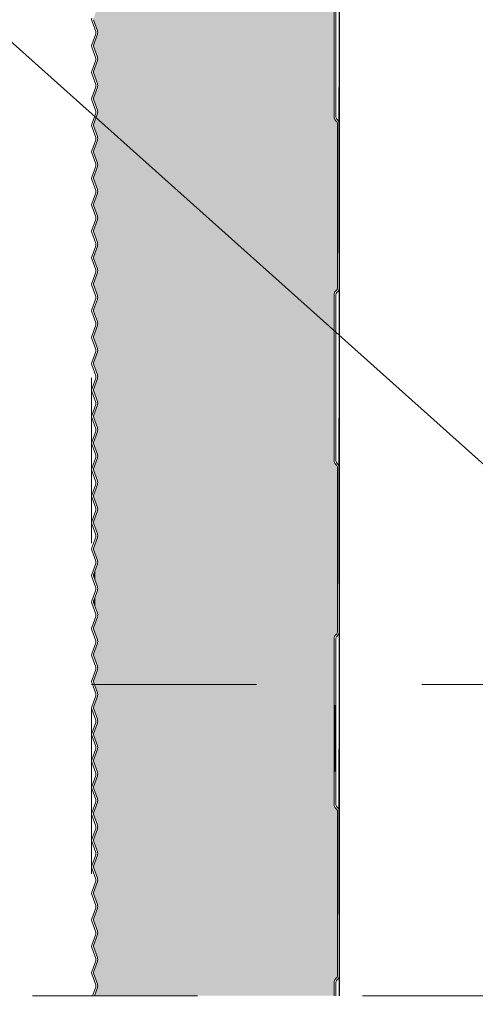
# Model space of a CAD drawing. Header units: metres. Extents: x 1316.5 to 1415.3, y -94.1 to -52.
# Tile 3 of 256: x 1317.998 to 1318.274, y -56.896 to -56.3. Entities that reach past the tile are written whole.
import ezdxf

# ---------------------------------------------------------------- set-up
doc = ezdxf.new("R2010")
doc.units = ezdxf.units.M
doc.header["$PDMODE"] = 65
for name, pattern in [('AUSGEZOGEN', [0]), ('PUNKT2_S9', [0.0015, 0, -0.0015]), ('STRICHPUNKT2_S5', [0.1, 0.07, -0.01, 0.01, -0.01]), ('VERDECKT2_S2', [0.03, 0.02, -0.01])]:
    doc.linetypes.add(name, pattern=pattern)
for name, color, linetype, lineweight in [('XR$7$Achsen', 4, 'AUSGEZOGEN', 13), ('XR$7$Allgemein', 4, 'AUSGEZOGEN', 13), ('XR$7$Dach', 3, 'AUSGEZOGEN', 18), ('XR$7$Dichtband', 251, 'AUSGEZOGEN', 13), ('XR$7$L035', 4, 'AUSGEZOGEN', 13), ('XR$7$Maßlinie 1_50', 7, 'AUSGEZOGEN', 25), ('XR$7$Möblierung', 4, 'AUSGEZOGEN', 13), ('XR$7$Wand', 1, 'AUSGEZOGEN', 50), ('XR$7$Wand Mauerwerk tr_1', 42, 'AUSGEZOGEN', 18)]:
    doc.layers.add(name, color=color, linetype=linetype, lineweight=lineweight)
doc.styles.add('ARIAL', font='arial.ttf')
doc.dimstyles.new('DIMSTYLE_27', dxfattribs={"dimtxt": 0.04, "dimasz": 0.03, "dimexe": 0, "dimexo": 1e-06, "dimgap": 0.02, "dimtad": 2, "dimrnd": 0.005, "dimzin": 4, "dimdsep": 46, "dimtxsty": 'ARIAL', "dimblk1": 'ALL_ML_KREIS', "dimblk2": 'ALL_ML_KREIS', "dimsah": 1, "dimcen": 0, "dimse1": 1, "dimse2": 1, "dimclrd": 7, "dimclre": 7, "dimclrt": 7, "dimadec": 0, "dimazin": 0, "dimtfac": 1, "dimtdec": 0, "dimtix": 1, "dimtmove": 2, "dimatfit": 3, "dimfxl": 0, "dimtzin": 0, "dimlwd": 0, "dimlwe": 25, "dimarcsym": 0})
doc.dimstyles.new('DIMSTYLE_4', dxfattribs={"dimtxt": 0.04, "dimasz": 0.03, "dimexe": 0, "dimexo": 1e-06, "dimgap": 0.02, "dimtad": 2, "dimdec": 1, "dimlfac": 100, "dimrnd": 0.5, "dimzin": 4, "dimdsep": 46, "dimtxsty": 'ARIAL', "dimblk1": 'ALL_ML_KREIS', "dimblk2": 'ALL_ML_KREIS', "dimsah": 1, "dimcen": 0, "dimse1": 1, "dimse2": 1, "dimclrd": 7, "dimclre": 7, "dimclrt": 7, "dimadec": 0, "dimazin": 0, "dimtfac": 1, "dimtdec": 0, "dimtix": 1, "dimtmove": 2, "dimatfit": 3, "dimfxl": 0, "dimtzin": 0, "dimlwd": 0, "dimlwe": 25, "dimarcsym": 0})
doc.dimstyles.new('DIMSTYLE_5', dxfattribs={"dimtxt": 0.04, "dimasz": 0.03, "dimexe": 0, "dimexo": 1e-06, "dimgap": 0.02, "dimtad": 2, "dimdec": 1, "dimlfac": 100, "dimrnd": 0.5, "dimzin": 4, "dimdsep": 46, "dimtxsty": 'ARIAL', "dimblk1": 'ALL_ML_KREIS', "dimblk2": 'ALL_ML_KREIS', "dimsah": 1, "dimcen": 0, "dimse1": 1, "dimse2": 1, "dimclrd": 7, "dimclre": 7, "dimclrt": 7, "dimadec": 0, "dimazin": 0, "dimtfac": 1, "dimtdec": 0, "dimtix": 1, "dimtmove": 2, "dimatfit": 3, "dimfxl": 0, "dimtvp": 1.2, "dimtzin": 0, "dimlwd": 0, "dimlwe": 25, "dimarcsym": 0})

# ---------------------------------------------------------------- blocks, each defined once
blk = doc.blocks.new('ALL_ML_KREIS')
at = {"color": 0, "linetype": 'ByBlock', "lineweight": -2}
for p, q in [((0, -0.5), (0, 0.5)), ((-1, 0), (0.5, 0))]:
    blk.add_line(p, q, dxfattribs=at)
blk.add_circle((0, 0), 0.15, dxfattribs=at)
blk = doc.blocks.new('*D577')
at = {"layer": 'DEFPOINTS', "color": 7, "linetype": 'AUSGEZOGEN', "lineweight": 25, "transparency": 33554687}
for p in [(1318.0417, -56.84787), (1318.1917, -56.84787), (1318.0417, -57.1075)]:
    blk.add_point(p, dxfattribs=at)
at = {"layer": 'XR$7$Maßlinie 1_50', "color": 7, "linetype": 'AUSGEZOGEN', "lineweight": -2, "transparency": 33554687}
blk.add_line((1318.0417, -57.1075), (1318.1917, -57.1075), dxfattribs=at)
at = {"layer": 'XR$7$Maßlinie 1_50', "color": 7, "linetype": 'AUSGEZOGEN', "lineweight": 25, "transparency": 33554687, "xscale": 0.03, "yscale": 0.03, "zscale": 0.03, "rotation": 180}
blk.add_blockref('ALL_ML_KREIS', (1318.0417, -57.1075), dxfattribs=at)
at = {"layer": 'XR$7$Maßlinie 1_50', "color": 7, "linetype": 'AUSGEZOGEN', "lineweight": 25, "transparency": 33554687, "xscale": 0.03, "yscale": 0.03, "zscale": 0.03}
blk.add_blockref('ALL_ML_KREIS', (1318.1917, -57.1075), dxfattribs=at)
at = {"layer": 'XR$7$Maßlinie 1_50', "color": 7, "linetype": 'AUSGEZOGEN', "lineweight": 25, "transparency": 33554687, "insert": (1318.11474, -57.07682), "char_height": 0.04, "width": 0.16, "attachment_point": 5, "style": 'ARIAL'}
blk.add_mtext('\\A1;{\\A1;{15\\H0.026400;\\S^ ;}}', dxfattribs=at)
blk = doc.blocks.new('*D578')
at = {"layer": 'DEFPOINTS', "color": 7, "linetype": 'AUSGEZOGEN', "lineweight": 25, "transparency": 33554687}
for p in [(1318.5917, -56.60356), (1318.1917, -56.84787), (1318.1917, -57.1075)]:
    blk.add_point(p, dxfattribs=at)
at = {"layer": 'XR$7$Maßlinie 1_50', "color": 7, "linetype": 'AUSGEZOGEN', "lineweight": -2, "transparency": 33554687}
blk.add_line((1318.1917, -57.1075), (1318.5917, -57.1075), dxfattribs=at)
at = {"layer": 'XR$7$Maßlinie 1_50', "color": 7, "linetype": 'AUSGEZOGEN', "lineweight": 25, "transparency": 33554687, "xscale": 0.03, "yscale": 0.03, "zscale": 0.03, "rotation": 180}
blk.add_blockref('ALL_ML_KREIS', (1318.1917, -57.1075), dxfattribs=at)
at = {"layer": 'XR$7$Maßlinie 1_50', "color": 7, "linetype": 'AUSGEZOGEN', "lineweight": 25, "transparency": 33554687, "xscale": 0.03, "yscale": 0.03, "zscale": 0.03}
blk.add_blockref('ALL_ML_KREIS', (1318.5917, -57.1075), dxfattribs=at)
at = {"layer": 'XR$7$Maßlinie 1_50', "color": 7, "linetype": 'AUSGEZOGEN', "lineweight": 25, "transparency": 33554687, "insert": (1318.38996, -57.07682), "char_height": 0.04, "width": 0.16, "attachment_point": 5, "style": 'ARIAL'}
blk.add_mtext('\\A1;{\\A1;{40\\H0.026400;\\S^ ;}}', dxfattribs=at)
blk = doc.blocks.new('*D580')
at = {"layer": 'DEFPOINTS', "color": 7, "linetype": 'AUSGEZOGEN', "lineweight": 25, "transparency": 33554687}
for p in [(1318.3317, -56.71231), (1318.1917, -56.90087), (1318.1917, -57.02436)]:
    blk.add_point(p, dxfattribs=at)
at = {"layer": 'XR$7$Maßlinie 1_50', "color": 7, "linetype": 'AUSGEZOGEN', "lineweight": -2, "transparency": 33554687}
blk.add_line((1318.1917, -57.02436), (1318.3317, -57.02436), dxfattribs=at)
at = {"layer": 'XR$7$Maßlinie 1_50', "color": 7, "linetype": 'AUSGEZOGEN', "lineweight": 25, "transparency": 33554687, "xscale": 0.03, "yscale": 0.03, "zscale": 0.03, "rotation": 180}
blk.add_blockref('ALL_ML_KREIS', (1318.1917, -57.02436), dxfattribs=at)
at = {"layer": 'XR$7$Maßlinie 1_50', "color": 7, "linetype": 'AUSGEZOGEN', "lineweight": 25, "transparency": 33554687, "xscale": 0.03, "yscale": 0.03, "zscale": 0.03}
blk.add_blockref('ALL_ML_KREIS', (1318.3317, -57.02436), dxfattribs=at)
at = {"layer": 'XR$7$Maßlinie 1_50', "color": 7, "linetype": 'AUSGEZOGEN', "lineweight": 25, "transparency": 33554687, "insert": (1318.25998, -56.99436), "char_height": 0.04, "width": 0.16, "attachment_point": 5, "style": 'ARIAL'}
blk.add_mtext('\\A1;{\\A1;{14\\H0.026400;\\S^ ;}}', dxfattribs=at)
blk = doc.blocks.new('*D583')
at = {"layer": 'DEFPOINTS', "color": 7, "linetype": 'AUSGEZOGEN', "lineweight": 25, "transparency": 33554687}
for p in [(1318.3417, -55.49231), (1317.36981, -56.70231), (1318.3417, -56.70231)]:
    blk.add_point(p, dxfattribs=at)
at = {"layer": 'XR$7$Maßlinie 1_50', "color": 7, "linetype": 'AUSGEZOGEN', "lineweight": -2, "transparency": 33554687}
blk.add_line((1317.36981, -56.70231), (1317.36981, -55.49231), dxfattribs=at)
at = {"layer": 'XR$7$Maßlinie 1_50', "color": 7, "linetype": 'AUSGEZOGEN', "lineweight": 25, "transparency": 33554687, "xscale": 0.03, "yscale": 0.03, "zscale": 0.03}
for p, rotation in [((1317.36981, -55.49231), 90), ((1317.36981, -56.70231), 270)]:
    blk.add_blockref('ALL_ML_KREIS', p, dxfattribs=dict(at, rotation=rotation))
at = {"layer": 'XR$7$Maßlinie 1_50', "color": 7, "linetype": 'AUSGEZOGEN', "lineweight": 25, "transparency": 33554687, "insert": (1317.33981, -56.09056), "char_height": 0.04, "width": 0.16, "attachment_point": 5, "rotation": 90, "style": 'ARIAL'}
blk.add_mtext('\\A1;{\\A1;{1.21\\H0.026400;\\S^ ;}}', dxfattribs=at)
blk = doc.blocks.new('COMPLEXOBJECT_106')
at = {"layer": 'XR$7$Möblierung', "linetype": 'AUSGEZOGEN', "lineweight": 25, "true_color": 0xf0e39c, "transparency": 33554687}
for points in [[(1318.04527, -56.62927), (1318.04408, -56.63255), (1318.04408, -56.63989), (1318.04527, -56.64317), (1318.04536, -56.64348), (1318.04541, -56.64374), (1318.04544, -56.64437), (1318.04535, -56.64502), (1318.04527, -56.64529), (1318.04408, -56.64857), (1318.04408, -56.65591), (1318.04527, -56.65919), (1318.04537, -56.65953), (1318.04542, -56.65977), (1318.04544, -56.65996), (1318.04545, -56.66019), (1318.04543, -56.66063), (1318.04536, -56.66101), (1318.04538, -56.66101), (1318.04286, -56.66795), (1318.04286, -56.66856), (1318.04527, -56.67521), (1318.04527, -56.67732), (1318.04286, -56.68397), (1318.04286, -56.68458), (1318.04527, -56.69122), (1318.04527, -56.69334), (1318.04286, -56.69998), (1318.04286, -56.7006), (1318.04527, -56.70724), (1318.04527, -56.70936), (1318.04286, -56.716), (1318.04286, -56.71662), (1318.04527, -56.72326), (1318.04527, -56.72538), (1318.04286, -56.73202), (1318.04286, -56.73263), (1318.04527, -56.73927), (1318.04527, -56.74139), (1318.04286, -56.74804), (1318.04286, -56.74865), (1318.04527, -56.75529), (1318.04527, -56.75741), (1318.04286, -56.76405), (1318.04286, -56.76467), (1318.04527, -56.77131), (1318.04527, -56.77343), (1318.04286, -56.78007), (1318.04286, -56.78069), (1318.04527, -56.78733), (1318.04527, -56.78944), (1318.04286, -56.79609), (1318.04286, -56.7967), (1318.04527, -56.80334), (1318.04527, -56.80546), (1318.04286, -56.8121), (1318.04286, -56.81272), (1318.04527, -56.81936), (1318.04527, -56.82148), (1318.04286, -56.82812), (1318.04286, -56.82874), (1318.04527, -56.83538), (1318.04527, -56.8375), (1318.04286, -56.84414), (1318.04286, -56.84475), (1318.04527, -56.8514), (1318.04527, -56.85351), (1318.04286, -56.86016), (1318.04286, -56.86077), (1318.04527, -56.86741), (1318.04527, -56.86953), (1318.04286, -56.87617), (1318.04286, -56.87679), (1318.04527, -56.88343), (1318.04527, -56.88555), (1318.04349, -56.89045), (1318.1886, -56.89045), (1318.1886, -56.88252), (1318.18951, -56.88033), (1318.19034, -56.8795), (1318.1906, -56.87886), (1318.1906, -56.77852), (1318.19034, -56.77788), (1318.18951, -56.77705), (1318.1886, -56.77486), (1318.1886, -56.67452), (1318.18951, -56.67233), (1318.19034, -56.6715), (1318.1906, -56.67086), (1318.1906, -56.66101), (1318.1906, -56.57052), (1318.19034, -56.56988), (1318.18951, -56.56905), (1318.1886, -56.56686), (1318.1886, -56.46652), (1318.18951, -56.46433), (1318.19034, -56.4635), (1318.1906, -56.46286), (1318.1906, -56.36252), (1318.19034, -56.36188), (1318.18951, -56.36105), (1318.1886, -56.35886), (1318.1886, -56.25852), (1318.18951, -56.25633), (1318.19034, -56.2555), (1318.1906, -56.25486), (1318.1906, -56.15452), (1318.19034, -56.15388), (1318.18951, -56.15305), (1318.1886, -56.15086), (1318.1886, -56.05052), (1318.18951, -56.04833), (1318.19034, -56.0475), (1318.1906, -56.04686), (1318.1906, -55.94682), (1318.19055, -55.94608), (1318.19034, -55.94532), (1318.18997, -55.94441), (1318.18966, -55.944), (1318.18917, -55.94335), (1318.18815, -55.94257), (1318.18697, -55.94208), (1318.1857, -55.94192), (1318.1807, -55.94192), (1318.17938, -55.94174), (1318.17815, -55.94123), (1318.1771, -55.94042), (1318.17629, -55.93937), (1318.17578, -55.93814), (1318.1756, -55.93682), (1318.1756, -55.91749), (1318.17424, -55.9141), (1318.17102, -55.91074), (1318.17007, -55.90973), (1318.17078, -55.91049), (1318.17048, -55.91007), (1318.17021, -55.90967), (1318.17001, -55.90921), (1318.16976, -55.90847), (1318.16962, -55.9076), (1318.16961, -55.90721), (1318.16961, -55.88451), (1318.16387, -55.88431), (1318.1596, -55.90847), (1318.15852, -55.90828), (1318.16001, -55.89983), (1318.16032, -55.89807), (1318.16009, -55.89879), (1318.16008, -55.89882), (1318.15999, -55.89912), (1318.15968, -55.89945), (1318.15953, -55.89953), (1318.15938, -55.89958), (1318.15921, -55.89961), (1318.15896, -55.89961), (1318.15893, -55.8996), (1318.1586, -55.89953), (1318.15836, -55.8994), (1318.15826, -55.89932), (1318.15814, -55.89918), (1318.15807, -55.89907), (1318.15801, -55.89894), (1318.15797, -55.89881), (1318.15795, -55.89863), (1318.15797, -55.89352), (1318.15955, -55.88458), (1318.06836, -55.88458), (1318.0708, -55.8984), (1318.06972, -55.89859), (1318.06685, -55.88231), (1318.06629, -55.88104), (1318.06522, -55.88018), (1318.06404, -55.87995), (1318.06399, -55.87991), (1318.06397, -55.87993), (1318.06386, -55.87991), (1318.06254, -55.8803), (1318.06154, -55.88125), (1318.0611, -55.88256), (1318.05968, -55.89882), (1318.05968, -55.93282), (1318.05954, -55.9342), (1318.05914, -55.93553), (1318.05848, -55.93676), (1318.0576, -55.93784), (1318.05652, -55.93872), (1318.05529, -55.93937), (1318.05396, -55.93978), (1318.05257, -55.93991), (1318.04958, -55.93991), (1318.04823, -55.94005), (1318.04693, -55.94044), (1318.04574, -55.94108), (1318.0447, -55.94194), (1318.04384, -55.94298), (1318.0432, -55.94417), (1318.04281, -55.94547), (1318.04267, -55.94682), (1318.04267, -55.94713), (1318.04273, -55.94743), (1318.04417, -55.9514), (1318.04527, -55.95443), (1318.04527, -55.95655), (1318.04286, -55.96319), (1318.04286, -55.9638), (1318.04527, -55.97044), (1318.04527, -55.97256), (1318.04286, -55.9792), (1318.04286, -55.97982), (1318.04527, -55.98646), (1318.04527, -55.98858), (1318.04286, -55.99522), (1318.04286, -55.99584), (1318.04527, -56.00248), (1318.04527, -56.0046), (1318.04286, -56.01124), (1318.04286, -56.01185), (1318.04527, -56.0185), (1318.04527, -56.02061), (1318.04286, -56.02726), (1318.04286, -56.02787), (1318.04527, -56.03451), (1318.04527, -56.03663), (1318.04286, -56.04327), (1318.04286, -56.04389), (1318.04527, -56.05053), (1318.04527, -56.05265), (1318.04286, -56.05929), (1318.04286, -56.05991), (1318.04527, -56.06655), (1318.04527, -56.06867), (1318.04286, -56.07531), (1318.04286, -56.07592), (1318.04527, -56.08257), (1318.04527, -56.08468), (1318.04286, -56.09133), (1318.04286, -56.09194), (1318.04527, -56.09858), (1318.04527, -56.1007), (1318.04286, -56.10734), (1318.04286, -56.10796), (1318.04527, -56.1146), (1318.04527, -56.11672), (1318.04286, -56.12336), (1318.04286, -56.12398), (1318.04527, -56.13062), (1318.04527, -56.13274), (1318.04286, -56.13938), (1318.04286, -56.13999), (1318.04527, -56.14663), (1318.04527, -56.14875), (1318.04286, -56.1554), (1318.04286, -56.15601), (1318.04527, -56.16265), (1318.04527, -56.16477), (1318.04286, -56.17141), (1318.04286, -56.17203), (1318.04527, -56.17867), (1318.04527, -56.18079), (1318.04286, -56.18743), (1318.04286, -56.18804), (1318.04527, -56.19469), (1318.04527, -56.1968), (1318.04286, -56.20345), (1318.04286, -56.20406), (1318.04527, -56.2107), (1318.04527, -56.21282), (1318.04286, -56.21946), (1318.04286, -56.22008), (1318.04527, -56.22672), (1318.04527, -56.22884), (1318.04286, -56.23548), (1318.04286, -56.2361), (1318.04527, -56.24274), (1318.04527, -56.24486), (1318.04286, -56.2515), (1318.04286, -56.25211), (1318.04527, -56.25876), (1318.04527, -56.26087), (1318.04286, -56.26752), (1318.04286, -56.26813), (1318.04527, -56.27477), (1318.04527, -56.27689), (1318.04286, -56.28353), (1318.04286, -56.28415), (1318.04527, -56.29079), (1318.04527, -56.29291), (1318.04286, -56.29955), (1318.04286, -56.30017), (1318.04527, -56.30681), (1318.04527, -56.30893), (1318.04286, -56.31557), (1318.04286, -56.31618), (1318.04527, -56.32282), (1318.04527, -56.32494), (1318.04286, -56.33159), (1318.04286, -56.3322), (1318.04527, -56.33884), (1318.04527, -56.34096), (1318.04286, -56.3476), (1318.04286, -56.34822), (1318.04527, -56.35486), (1318.04527, -56.35698), (1318.04286, -56.36362), (1318.04286, -56.36424), (1318.04527, -56.37088), (1318.04527, -56.373), (1318.04286, -56.37964), (1318.04286, -56.38025), (1318.04527, -56.38689), (1318.04527, -56.38901), (1318.04286, -56.39565), (1318.04286, -56.39627), (1318.04527, -56.40291), (1318.04527, -56.40503), (1318.04286, -56.41167), (1318.04286, -56.41229), (1318.04527, -56.41893), (1318.04527, -56.42105), (1318.04286, -56.42769), (1318.04286, -56.4283), (1318.04527, -56.43495), (1318.04527, -56.43706), (1318.04286, -56.44371), (1318.04286, -56.44432), (1318.04527, -56.45096), (1318.04527, -56.45308), (1318.04286, -56.45972), (1318.04286, -56.46034), (1318.04527, -56.46698), (1318.04527, -56.4691), (1318.04286, -56.47574), (1318.04286, -56.47636), (1318.04527, -56.483), (1318.04527, -56.48512), (1318.04286, -56.49176), (1318.04286, -56.49237), (1318.04527, -56.49902), (1318.04527, -56.50113), (1318.04286, -56.50778), (1318.04286, -56.50839), (1318.04527, -56.51503), (1318.04527, -56.51715), (1318.04286, -56.52379), (1318.04286, -56.52441), (1318.04527, -56.53105), (1318.04527, -56.53317), (1318.04286, -56.53981), (1318.04286, -56.54043), (1318.04527, -56.54707), (1318.04527, -56.54919), (1318.04286, -56.55583), (1318.04286, -56.55644), (1318.04527, -56.56308), (1318.04527, -56.5652), (1318.04286, -56.57185), (1318.04286, -56.57246), (1318.04527, -56.5791), (1318.04527, -56.58122), (1318.04286, -56.58786), (1318.04286, -56.58848), (1318.04527, -56.59512), (1318.04527, -56.59724), (1318.04286, -56.60388), (1318.04286, -56.60449), (1318.04527, -56.61114), (1318.04527, -56.61271), (1318.04527, -56.61325), (1318.04408, -56.61653), (1318.04286, -56.6199), (1318.04286, -56.62051), (1318.04527, -56.62715), (1318.04535, -56.6274), (1318.04544, -56.62792), (1318.04545, -56.6281), (1318.04546, -56.62833), (1318.0453, -56.62918)], [(1318.04408, -56.63989), (1318.04408, -56.63255), (1318.04286, -56.63591), (1318.04286, -56.63653)], [(1318.04407, -56.64858), (1318.04286, -56.65193), (1318.04286, -56.65255), (1318.04407, -56.65589)]]:
    blk.add_hatch(color=41, dxfattribs=at).paths.add_polyline_path(points)
at = {"layer": 'XR$7$Dichtband', "transparency": 33554687}
for p, q in [((1318.1886, -56.25852), (1318.1886, -56.35886)), ((1318.04527, -56.30681), (1318.04286, -56.30017)), ((1318.04286, -56.31557), (1318.04527, -56.30893)), ((1318.04527, -56.32282), (1318.04286, -56.31618)), ((1318.04286, -56.33159), (1318.04527, -56.32494)), ((1318.04527, -56.33884), (1318.04286, -56.3322)), ((1318.04286, -56.3476), (1318.04527, -56.34096)), ((1318.04527, -56.35486), (1318.04286, -56.34822)), ((1318.04286, -56.36362), (1318.04527, -56.35698)), ((1318.18951, -56.36105), (1318.19034, -56.36188)), ((1318.1906, -56.36252), (1318.1906, -56.46286)), ((1318.04527, -56.37088), (1318.04286, -56.36424)), ((1318.04286, -56.37964), (1318.04527, -56.373)), ((1318.04527, -56.38689), (1318.04286, -56.38025)), ((1318.04286, -56.39565), (1318.04527, -56.38901)), ((1318.04527, -56.40291), (1318.04286, -56.39627)), ((1318.04286, -56.41167), (1318.04527, -56.40503)), ((1318.04527, -56.41893), (1318.04286, -56.41229)), ((1318.04286, -56.42769), (1318.04527, -56.42105)), ((1318.04527, -56.43495), (1318.04286, -56.4283)), ((1318.04286, -56.44371), (1318.04527, -56.43706)), ((1318.04527, -56.45096), (1318.04286, -56.44432)), ((1318.04286, -56.45972), (1318.04527, -56.45308)), ((1318.04527, -56.46698), (1318.04286, -56.46034)), ((1318.19034, -56.4635), (1318.18951, -56.46433)), ((1318.04286, -56.47574), (1318.04527, -56.4691)), ((1318.1886, -56.46652), (1318.1886, -56.56686)), ((1318.04527, -56.483), (1318.04286, -56.47636)), ((1318.04286, -56.49176), (1318.04527, -56.48512)), ((1318.04527, -56.49902), (1318.04286, -56.49237)), ((1318.04286, -56.50778), (1318.04527, -56.50113)), ((1318.04527, -56.51503), (1318.04286, -56.50839)), ((1318.04286, -56.52379), (1318.04527, -56.51715)), ((1318.04527, -56.53105), (1318.04286, -56.52441)), ((1318.04286, -56.53981), (1318.04527, -56.53317)), ((1318.04527, -56.54707), (1318.04286, -56.54043)), ((1318.04286, -56.55583), (1318.04527, -56.54919)), ((1318.04527, -56.56308), (1318.04286, -56.55644)), ((1318.04286, -56.57185), (1318.04527, -56.5652)), ((1318.18951, -56.56905), (1318.19034, -56.56988)), ((1318.1906, -56.57052), (1318.1906, -56.66101)), ((1318.04527, -56.5791), (1318.04286, -56.57246)), ((1318.04286, -56.58786), (1318.04527, -56.58122)), ((1318.04527, -56.59512), (1318.04286, -56.58848)), ((1318.04286, -56.60388), (1318.04527, -56.59724)), ((1318.04527, -56.61114), (1318.04286, -56.60449)), ((1318.04286, -56.6199), (1318.04527, -56.61325)), ((1318.04527, -56.62715), (1318.04286, -56.62051)), ((1318.04286, -56.63591), (1318.04527, -56.62927)), ((1318.04527, -56.64317), (1318.04286, -56.63653)), ((1318.04286, -56.65193), (1318.04527, -56.64529)), ((1318.04527, -56.65919), (1318.04286, -56.65255)), ((1318.04527, -56.67521), (1318.04286, -56.66856)), ((1318.04286, -56.68397), (1318.04527, -56.67732)), ((1318.1886, -56.67452), (1318.1886, -56.77486)), ((1318.04527, -56.69122), (1318.04286, -56.68458)), ((1318.04527, -56.70724), (1318.04286, -56.7006)), ((1318.04286, -56.716), (1318.04527, -56.70936)), ((1318.04527, -56.72326), (1318.04286, -56.71662)), ((1318.04527, -56.73927), (1318.04286, -56.73263)), ((1318.04286, -56.74804), (1318.04527, -56.74139)), ((1318.04527, -56.75529), (1318.04286, -56.74865)), ((1318.04527, -56.77131), (1318.04286, -56.76467)), ((1318.04286, -56.78007), (1318.04527, -56.77343)), ((1318.04527, -56.78733), (1318.04286, -56.78069)), ((1318.04527, -56.80334), (1318.04286, -56.7967)), ((1318.04286, -56.8121), (1318.04527, -56.80546)), ((1318.04527, -56.81936), (1318.04286, -56.81272)), ((1318.04527, -56.83538), (1318.04286, -56.82874)), ((1318.04286, -56.84414), (1318.04527, -56.8375)), ((1318.04527, -56.8514), (1318.04286, -56.84475)), ((1318.04527, -56.86741), (1318.04286, -56.86077)), ((1318.04286, -56.87617), (1318.04527, -56.86953)), ((1318.04527, -56.88343), (1318.04286, -56.87679)), ((1318.1886, -56.88252), (1318.1886, -56.89045))]:
    blk.add_line(p, q, dxfattribs=at)
for centre, radius, start, end in [((1318.04236, -56.30787), 0.0031, 340.0209, 19.98112), ((1318.0437, -56.31588), 0.0009, 160.0209, 199.98112), ((1318.04236, -56.32388), 0.0031, 340.0209, 19.98112), ((1318.0437, -56.33189), 0.0009, 160.0209, 199.98112), ((1318.04236, -56.3399), 0.0031, 340.0209, 19.98112), ((1318.0437, -56.34791), 0.0009, 160.0209, 199.98112), ((1318.04236, -56.35592), 0.0031, 340.0209, 19.98112), ((1318.1917, -56.35886), 0.0031, 180, 225), ((1318.1897, -56.36252), 0.0009, 0, 45), ((1318.0437, -56.36393), 0.0009, 160.0209, 199.98112), ((1318.04236, -56.37194), 0.0031, 340.0209, 19.98112), ((1318.0437, -56.37994), 0.0009, 160.0209, 199.98112), ((1318.04236, -56.38795), 0.0031, 340.0209, 19.98112), ((1318.0437, -56.39596), 0.0009, 160.0209, 199.98112), ((1318.04236, -56.40397), 0.0031, 340.0209, 19.98112), ((1318.0437, -56.41198), 0.0009, 160.0209, 199.98112), ((1318.04236, -56.41999), 0.0031, 340.0209, 19.98112), ((1318.0437, -56.428), 0.0009, 160.0209, 199.98112), ((1318.04236, -56.43601), 0.0031, 340.0209, 19.98112), ((1318.0437, -56.44401), 0.0009, 160.0209, 199.98112), ((1318.04236, -56.45202), 0.0031, 340.0209, 19.98112), ((1318.0437, -56.46003), 0.0009, 160.0209, 199.98112), ((1318.1917, -56.46652), 0.0031, 135, 180), ((1318.1897, -56.46286), 0.0009, 315, 0), ((1318.04236, -56.46804), 0.0031, 340.0209, 19.98112), ((1318.0437, -56.47605), 0.0009, 160.0209, 199.98112), ((1318.04236, -56.48406), 0.0031, 340.0209, 19.98112), ((1318.0437, -56.49207), 0.0009, 160.0209, 199.98112), ((1318.04236, -56.50007), 0.0031, 340.0209, 19.98112), ((1318.0437, -56.50808), 0.0009, 160.0209, 199.98112), ((1318.04236, -56.51609), 0.0031, 340.0209, 19.98112), ((1318.0437, -56.5241), 0.0009, 160.0209, 199.98112), ((1318.04236, -56.53211), 0.0031, 340.0209, 19.98112), ((1318.0437, -56.54012), 0.0009, 160.0209, 199.98112), ((1318.04236, -56.54813), 0.0031, 340.0209, 19.98112), ((1318.0437, -56.55614), 0.0009, 160.0209, 199.98112), ((1318.04236, -56.56414), 0.0031, 340.0209, 19.98112), ((1318.1917, -56.56686), 0.0031, 180, 225), ((1318.1897, -56.57052), 0.0009, 0, 45), ((1318.0437, -56.57215), 0.0009, 160.0209, 199.98112), ((1318.04236, -56.58016), 0.0031, 340.0209, 19.98112), ((1318.0437, -56.58817), 0.0009, 160.0209, 199.98112), ((1318.04236, -56.59618), 0.0031, 340.0209, 19.98112), ((1318.0437, -56.60419), 0.0009, 160.0209, 199.98112), ((1318.04236, -56.6122), 0.0031, 340.0209, 19.98112), ((1318.0437, -56.6202), 0.0009, 160.0209, 199.98112), ((1318.04236, -56.62821), 0.0031, 340.0209, 19.98112), ((1318.0437, -56.63622), 0.0009, 160.0209, 199.98112), ((1318.04236, -56.64423), 0.0031, 340.0209, 19.98112), ((1318.0437, -56.65224), 0.0009, 160.0209, 199.98112), ((1318.04236, -56.66025), 0.0031, 345.81672, 19.98112), ((1318.0437, -56.66826), 0.0009, 160.0209, 199.98112), ((1318.04236, -56.67626), 0.0031, 340.0209, 19.98112), ((1318.0437, -56.68427), 0.0009, 160.0209, 199.98112), ((1318.04236, -56.69228), 0.0031, 340.0209, 19.98112), ((1318.0437, -56.70029), 0.0009, 160.0209, 199.98112), ((1318.04236, -56.7083), 0.0031, 340.0209, 19.98112), ((1318.0437, -56.71631), 0.0009, 160.0209, 199.98112), ((1318.04236, -56.72432), 0.0031, 340.0209, 19.98112), ((1318.0437, -56.73233), 0.0009, 160.0209, 199.98112), ((1318.04236, -56.74033), 0.0031, 340.0209, 19.98112), ((1318.0437, -56.74834), 0.0009, 160.0209, 199.98112), ((1318.04236, -56.75635), 0.0031, 340.0209, 19.98112), ((1318.0437, -56.76436), 0.0009, 160.0209, 199.98112), ((1318.04236, -56.77237), 0.0031, 340.0209, 19.98112), ((1318.0437, -56.78038), 0.0009, 160.0209, 199.98112), ((1318.04236, -56.78839), 0.0031, 340.0209, 19.98112), ((1318.0437, -56.79639), 0.0009, 160.0209, 199.98112), ((1318.04236, -56.8044), 0.0031, 340.0209, 19.98112), ((1318.0437, -56.81241), 0.0009, 160.0209, 199.98112), ((1318.04236, -56.82042), 0.0031, 340.0209, 19.98112), ((1318.0437, -56.82843), 0.0009, 160.0209, 199.98112), ((1318.04236, -56.83644), 0.0031, 340.0209, 19.98112), ((1318.0437, -56.84445), 0.0009, 160.0209, 199.98112), ((1318.04236, -56.85245), 0.0031, 340.0209, 19.98112), ((1318.0437, -56.86046), 0.0009, 160.0209, 199.98112), ((1318.04236, -56.86847), 0.0031, 340.0209, 19.98112), ((1318.0437, -56.87648), 0.0009, 160.0209, 199.98112), ((1318.04236, -56.88449), 0.0031, 340.0209, 19.98112)]:
    blk.add_arc(centre, radius, start, end, dxfattribs=at)
at = {"layer": 'XR$7$L035', "transparency": 33554687}
for p, q in [((1318.1886, -56.25852), (1318.1886, -56.35886)), ((1318.1897, -56.35886), (1318.1897, -56.25852)), ((1318.04182, -56.3007), (1318.04424, -56.30734)), ((1318.04527, -56.30681), (1318.04286, -56.30017)), ((1318.04424, -56.30871), (1318.04182, -56.31535)), ((1318.04286, -56.31557), (1318.04527, -56.30893)), ((1318.04182, -56.31672), (1318.04424, -56.32336)), ((1318.04527, -56.32282), (1318.04286, -56.31618)), ((1318.04424, -56.32473), (1318.04182, -56.33137)), ((1318.04286, -56.33159), (1318.04527, -56.32494)), ((1318.04182, -56.33274), (1318.04424, -56.33938)), ((1318.04527, -56.33884), (1318.04286, -56.3322)), ((1318.04424, -56.34074), (1318.04182, -56.34739)), ((1318.04286, -56.3476), (1318.04527, -56.34096)), ((1318.04182, -56.34875), (1318.04424, -56.3554)), ((1318.04527, -56.35486), (1318.04286, -56.34822)), ((1318.04424, -56.35676), (1318.04182, -56.3634)), ((1318.04286, -56.36362), (1318.04527, -56.35698)), ((1318.18951, -56.36105), (1318.19034, -56.36188)), ((1318.19112, -56.36111), (1318.19029, -56.36028)), ((1318.1906, -56.36252), (1318.1906, -56.46286)), ((1318.1917, -56.46286), (1318.1917, -56.36252)), ((1318.04182, -56.36477), (1318.04424, -56.37141)), ((1318.04527, -56.37088), (1318.04286, -56.36424)), ((1318.04424, -56.37278), (1318.04182, -56.37942)), ((1318.04286, -56.37964), (1318.04527, -56.373)), ((1318.04182, -56.38079), (1318.04424, -56.38743)), ((1318.04527, -56.38689), (1318.04286, -56.38025)), ((1318.04424, -56.3888), (1318.04182, -56.39544)), ((1318.04286, -56.39565), (1318.04527, -56.38901)), ((1318.04182, -56.39681), (1318.04424, -56.40345)), ((1318.04527, -56.40291), (1318.04286, -56.39627)), ((1318.04424, -56.40481), (1318.04182, -56.41146)), ((1318.04286, -56.41167), (1318.04527, -56.40503)), ((1318.04182, -56.41282), (1318.04424, -56.41946)), ((1318.04527, -56.41893), (1318.04286, -56.41229)), ((1318.04424, -56.42083), (1318.04182, -56.42747)), ((1318.04286, -56.42769), (1318.04527, -56.42105)), ((1318.04527, -56.43495), (1318.04286, -56.4283)), ((1318.04182, -56.42884), (1318.04424, -56.43548)), ((1318.04424, -56.43685), (1318.04182, -56.44349)), ((1318.04286, -56.44371), (1318.04527, -56.43706)), ((1318.04182, -56.44486), (1318.04424, -56.4515)), ((1318.04527, -56.45096), (1318.04286, -56.44432)), ((1318.04424, -56.45287), (1318.04182, -56.45951)), ((1318.04286, -56.45972), (1318.04527, -56.45308)), ((1318.04182, -56.46087), (1318.04424, -56.46752)), ((1318.04527, -56.46698), (1318.04286, -56.46034)), ((1318.19034, -56.4635), (1318.18951, -56.46433)), ((1318.19029, -56.46511), (1318.19112, -56.46428)), ((1318.04424, -56.46888), (1318.04182, -56.47553)), ((1318.04286, -56.47574), (1318.04527, -56.4691)), ((1318.1886, -56.46652), (1318.1886, -56.56686)), ((1318.1897, -56.56686), (1318.1897, -56.46652)), ((1318.04527, -56.483), (1318.04286, -56.47636)), ((1318.04182, -56.47689), (1318.04424, -56.48353)), ((1318.04424, -56.4849), (1318.04182, -56.49154)), ((1318.04286, -56.49176), (1318.04527, -56.48512)), ((1318.04182, -56.49291), (1318.04424, -56.49955)), ((1318.04527, -56.49902), (1318.04286, -56.49237)), ((1318.04424, -56.50092), (1318.04182, -56.50756)), ((1318.04286, -56.50778), (1318.04527, -56.50113)), ((1318.04182, -56.50893), (1318.04424, -56.51557)), ((1318.04527, -56.51503), (1318.04286, -56.50839)), ((1318.04424, -56.51693), (1318.04182, -56.52358)), ((1318.04286, -56.52379), (1318.04527, -56.51715)), ((1318.04182, -56.52494), (1318.04424, -56.53159)), ((1318.04527, -56.53105), (1318.04286, -56.52441)), ((1318.04424, -56.53295), (1318.04182, -56.53959)), ((1318.04286, -56.53981), (1318.04527, -56.53317)), ((1318.04182, -56.54096), (1318.04424, -56.5476)), ((1318.04527, -56.54707), (1318.04286, -56.54043)), ((1318.04424, -56.54897), (1318.04182, -56.55561)), ((1318.04286, -56.55583), (1318.04527, -56.54919)), ((1318.04182, -56.55698), (1318.04424, -56.56362)), ((1318.04527, -56.56308), (1318.04286, -56.55644)), ((1318.04424, -56.56499), (1318.04182, -56.57163)), ((1318.04286, -56.57185), (1318.04527, -56.5652)), ((1318.18951, -56.56905), (1318.19034, -56.56988)), ((1318.19112, -56.56911), (1318.19029, -56.56828)), ((1318.1906, -56.57052), (1318.1906, -56.66101)), ((1318.1917, -56.66101), (1318.1917, -56.57052)), ((1318.04182, -56.573), (1318.04424, -56.57964)), ((1318.04527, -56.5791), (1318.04286, -56.57246)), ((1318.04424, -56.581), (1318.04182, -56.58765)), ((1318.04286, -56.58786), (1318.04527, -56.58122)), ((1318.04182, -56.58901), (1318.04424, -56.59565)), ((1318.04527, -56.59512), (1318.04286, -56.58848)), ((1318.04424, -56.59702), (1318.04182, -56.60366)), ((1318.04286, -56.60388), (1318.04527, -56.59724)), ((1318.04182, -56.60503), (1318.04424, -56.61167)), ((1318.04527, -56.61114), (1318.04286, -56.60449)), ((1318.04424, -56.61304), (1318.04182, -56.61968)), ((1318.04286, -56.6199), (1318.04527, -56.61325)), ((1318.04182, -56.62105), (1318.04424, -56.62769)), ((1318.04527, -56.62715), (1318.04286, -56.62051)), ((1318.04424, -56.62906), (1318.04182, -56.6357)), ((1318.04286, -56.63591), (1318.04527, -56.62927)), ((1318.04182, -56.63707), (1318.04424, -56.64371)), ((1318.04527, -56.64317), (1318.04286, -56.63653)), ((1318.04424, -56.64507), (1318.04182, -56.65172)), ((1318.04286, -56.65193), (1318.04527, -56.64529)), ((1318.04182, -56.65308), (1318.04424, -56.65972)), ((1318.04527, -56.65919), (1318.04286, -56.65255)), ((1318.1906, -56.67086), (1318.1906, -56.66101)), ((1318.1917, -56.67086), (1318.1917, -56.66101)), ((1318.04424, -56.66109), (1318.04182, -56.66773)), ((1318.04286, -56.66795), (1318.04527, -56.66131)), ((1318.04182, -56.6691), (1318.04424, -56.67574)), ((1318.04527, -56.67521), (1318.04286, -56.66856)), ((1318.19034, -56.6715), (1318.18951, -56.67233)), ((1318.19034, -56.6715), (1318.18951, -56.67233)), ((1318.19029, -56.67311), (1318.19112, -56.67228)), ((1318.04424, -56.67711), (1318.04182, -56.68375)), ((1318.04286, -56.68397), (1318.04527, -56.67732)), ((1318.1886, -56.67452), (1318.1886, -56.77486)), ((1318.1897, -56.77486), (1318.1897, -56.67452)), ((1318.04527, -56.69122), (1318.04286, -56.68458)), ((1318.04182, -56.68512), (1318.04424, -56.69176)), ((1318.04424, -56.69313), (1318.04182, -56.69977)), ((1318.04286, -56.69998), (1318.04527, -56.69334)), ((1318.04182, -56.70113), (1318.04424, -56.70778)), ((1318.04527, -56.70724), (1318.04286, -56.7006)), ((1318.04424, -56.70914), (1318.04182, -56.71578)), ((1318.04286, -56.716), (1318.04527, -56.70936)), ((1318.04182, -56.71715), (1318.04424, -56.72379)), ((1318.04527, -56.72326), (1318.04286, -56.71662)), ((1318.04424, -56.72516), (1318.04182, -56.7318)), ((1318.04286, -56.73202), (1318.04527, -56.72538)), ((1318.04182, -56.73317), (1318.04424, -56.73981)), ((1318.04527, -56.73927), (1318.04286, -56.73263)), ((1318.04424, -56.74118), (1318.04182, -56.74782)), ((1318.04286, -56.74804), (1318.04527, -56.74139)), ((1318.04182, -56.74919), (1318.04424, -56.75583)), ((1318.04527, -56.75529), (1318.04286, -56.74865)), ((1318.04424, -56.75719), (1318.04182, -56.76384)), ((1318.04286, -56.76405), (1318.04527, -56.75741)), ((1318.04182, -56.7652), (1318.04424, -56.77184)), ((1318.04527, -56.77131), (1318.04286, -56.76467)), ((1318.04424, -56.77321), (1318.04182, -56.77985)), ((1318.04286, -56.78007), (1318.04527, -56.77343)), ((1318.18951, -56.77705), (1318.19034, -56.77788)), ((1318.18951, -56.77705), (1318.19034, -56.77788)), ((1318.19112, -56.77711), (1318.19029, -56.77628)), ((1318.1906, -56.87886), (1318.1906, -56.77852)), ((1318.1917, -56.77852), (1318.1917, -56.87886)), ((1318.04182, -56.78122), (1318.04424, -56.78786)), ((1318.04527, -56.78733), (1318.04286, -56.78069)), ((1318.04424, -56.78923), (1318.04182, -56.79587)), ((1318.04286, -56.79609), (1318.04527, -56.78944)), ((1318.04182, -56.79724), (1318.04424, -56.80388)), ((1318.04527, -56.80334), (1318.04286, -56.7967)), ((1318.04424, -56.80525), (1318.04182, -56.81189)), ((1318.04286, -56.8121), (1318.04527, -56.80546)), ((1318.04182, -56.81326), (1318.04424, -56.8199)), ((1318.04527, -56.81936), (1318.04286, -56.81272)), ((1318.04424, -56.82126), (1318.04182, -56.82791)), ((1318.04286, -56.82812), (1318.04527, -56.82148)), ((1318.04182, -56.82927), (1318.04424, -56.83591)), ((1318.04527, -56.83538), (1318.04286, -56.82874)), ((1318.04424, -56.83728), (1318.04182, -56.84392)), ((1318.04286, -56.84414), (1318.04527, -56.8375)), ((1318.04182, -56.84529), (1318.04424, -56.85193)), ((1318.04527, -56.8514), (1318.04286, -56.84475)), ((1318.04424, -56.8533), (1318.04182, -56.85994)), ((1318.04286, -56.86016), (1318.04527, -56.85351)), ((1318.04182, -56.86131), (1318.04424, -56.86795)), ((1318.04527, -56.86741), (1318.04286, -56.86077)), ((1318.04424, -56.86932), (1318.04182, -56.87596)), ((1318.04286, -56.87617), (1318.04527, -56.86953)), ((1318.04182, -56.87732), (1318.04424, -56.88397)), ((1318.04527, -56.88343), (1318.04286, -56.87679)), ((1318.19034, -56.8795), (1318.18951, -56.88033)), ((1318.19034, -56.8795), (1318.18951, -56.88033)), ((1318.19029, -56.88111), (1318.19112, -56.88028)), ((1318.04424, -56.88533), (1318.04238, -56.89045)), ((1318.04349, -56.89045), (1318.04527, -56.88555)), ((1318.1886, -56.88252), (1318.1886, -56.89045)), ((1318.1897, -56.89045), (1318.1897, -56.88252))]:
    blk.add_line(p, q, dxfattribs=at)
at = {"layer": 'XR$7$L035', "color": 30, "linetype": 'AUSGEZOGEN', "lineweight": 35, "transparency": 33554687}
blk.add_line((1318.18907, -56.7548), (1318.18897, -56.7148), dxfattribs=at)
at = {"layer": 'XR$7$L035', "transparency": 33554687}
for centre, radius, start, end in [((1318.0437, -56.30002), 0.002, 160.0209, 199.98112), ((1318.04236, -56.30803), 0.002, 340.0209, 19.98112), ((1318.04236, -56.30787), 0.0031, 340.0209, 19.98112), ((1318.0437, -56.31604), 0.002, 160.0209, 199.98112), ((1318.0437, -56.31588), 0.0009, 160.0209, 199.98112), ((1318.04236, -56.32404), 0.002, 340.0209, 19.98112), ((1318.04236, -56.32388), 0.0031, 340.0209, 19.98112), ((1318.0437, -56.33205), 0.002, 160.0209, 199.98112), ((1318.0437, -56.33189), 0.0009, 160.0209, 199.98112), ((1318.04236, -56.34006), 0.002, 340.0209, 19.98112), ((1318.04236, -56.3399), 0.0031, 340.0209, 19.98112), ((1318.0437, -56.34807), 0.002, 160.0209, 199.98112), ((1318.0437, -56.34791), 0.0009, 160.0209, 199.98112), ((1318.04236, -56.35608), 0.002, 340.0209, 19.98112), ((1318.04236, -56.35592), 0.0031, 340.0209, 19.98112), ((1318.1917, -56.35886), 0.0031, 180, 225), ((1318.1917, -56.35886), 0.002, 180, 225), ((1318.1897, -56.36252), 0.0009, 0, 45), ((1318.1897, -56.36252), 0.002, 0, 45), ((1318.0437, -56.36409), 0.002, 160.0209, 199.98112), ((1318.0437, -56.36393), 0.0009, 160.0209, 199.98112), ((1318.04236, -56.3721), 0.002, 340.0209, 19.98112), ((1318.04236, -56.37194), 0.0031, 340.0209, 19.98112), ((1318.0437, -56.3801), 0.002, 160.0209, 199.98112), ((1318.0437, -56.37994), 0.0009, 160.0209, 199.98112), ((1318.04236, -56.38795), 0.0031, 340.0209, 19.98112), ((1318.04236, -56.38811), 0.002, 340.0209, 19.98112), ((1318.0437, -56.39612), 0.002, 160.0209, 199.98112), ((1318.0437, -56.39596), 0.0009, 160.0209, 199.98112), ((1318.04236, -56.40413), 0.002, 340.0209, 19.98112), ((1318.04236, -56.40397), 0.0031, 340.0209, 19.98112), ((1318.0437, -56.41214), 0.002, 160.0209, 199.98112), ((1318.0437, -56.41198), 0.0009, 160.0209, 199.98112), ((1318.04236, -56.42015), 0.002, 340.0209, 19.98112), ((1318.04236, -56.41999), 0.0031, 340.0209, 19.98112), ((1318.0437, -56.42816), 0.002, 160.0209, 199.98112), ((1318.0437, -56.428), 0.0009, 160.0209, 199.98112), ((1318.04236, -56.43616), 0.002, 340.0209, 19.98112), ((1318.04236, -56.43601), 0.0031, 340.0209, 19.98112), ((1318.0437, -56.44417), 0.002, 160.0209, 199.98112), ((1318.0437, -56.44401), 0.0009, 160.0209, 199.98112), ((1318.04236, -56.45218), 0.002, 340.0209, 19.98112), ((1318.04236, -56.45202), 0.0031, 340.0209, 19.98112), ((1318.0437, -56.46019), 0.002, 160.0209, 199.98112), ((1318.0437, -56.46003), 0.0009, 160.0209, 199.98112), ((1318.1917, -56.46652), 0.0031, 135, 180), ((1318.1897, -56.46286), 0.0009, 315, 0), ((1318.1897, -56.46286), 0.002, 315, 0), ((1318.04236, -56.4682), 0.002, 340.0209, 19.98112), ((1318.04236, -56.46804), 0.0031, 340.0209, 19.98112), ((1318.1917, -56.46652), 0.002, 135, 180), ((1318.0437, -56.47621), 0.002, 160.0209, 199.98112), ((1318.0437, -56.47605), 0.0009, 160.0209, 199.98112), ((1318.04236, -56.48422), 0.002, 340.0209, 19.98112), ((1318.04236, -56.48406), 0.0031, 340.0209, 19.98112), ((1318.0437, -56.49223), 0.002, 160.0209, 199.98112), ((1318.0437, -56.49207), 0.0009, 160.0209, 199.98112), ((1318.04236, -56.50023), 0.002, 340.0209, 19.98112), ((1318.04236, -56.50007), 0.0031, 340.0209, 19.98112), ((1318.0437, -56.50824), 0.002, 160.0209, 199.98112), ((1318.0437, -56.50808), 0.0009, 160.0209, 199.98112), ((1318.04236, -56.51625), 0.002, 340.0209, 19.98112), ((1318.04236, -56.51609), 0.0031, 340.0209, 19.98112), ((1318.0437, -56.52426), 0.002, 160.0209, 199.98112), ((1318.0437, -56.5241), 0.0009, 160.0209, 199.98112), ((1318.04236, -56.53227), 0.002, 340.0209, 19.98112), ((1318.04236, -56.53211), 0.0031, 340.0209, 19.98112), ((1318.0437, -56.54028), 0.002, 160.0209, 199.98112), ((1318.0437, -56.54012), 0.0009, 160.0209, 199.98112), ((1318.04236, -56.54829), 0.002, 340.0209, 19.98112), ((1318.04236, -56.54813), 0.0031, 340.0209, 19.98112), ((1318.0437, -56.5563), 0.002, 160.0209, 199.98112), ((1318.0437, -56.55614), 0.0009, 160.0209, 199.98112), ((1318.04236, -56.5643), 0.002, 340.0209, 19.98112), ((1318.04236, -56.56414), 0.0031, 340.0209, 19.98112), ((1318.0437, -56.57231), 0.002, 160.0209, 199.98112), ((1318.1917, -56.56686), 0.0031, 180, 225), ((1318.1917, -56.56686), 0.002, 180, 225), ((1318.1897, -56.57052), 0.0009, 0, 45), ((1318.1897, -56.57052), 0.002, 0, 45), ((1318.0437, -56.57215), 0.0009, 160.0209, 199.98112), ((1318.04236, -56.58032), 0.002, 340.0209, 19.98112), ((1318.04236, -56.58016), 0.0031, 340.0209, 19.98112), ((1318.0437, -56.58833), 0.002, 160.0209, 199.98112), ((1318.0437, -56.58817), 0.0009, 160.0209, 199.98112), ((1318.04236, -56.59618), 0.0031, 340.0209, 19.98112), ((1318.04236, -56.59634), 0.002, 340.0209, 19.98112), ((1318.0437, -56.60435), 0.002, 160.0209, 199.98112), ((1318.0437, -56.60419), 0.0009, 160.0209, 199.98112), ((1318.04236, -56.61236), 0.002, 340.0209, 19.98112), ((1318.04236, -56.6122), 0.0031, 340.0209, 19.98112), ((1318.0437, -56.62036), 0.002, 160.0209, 199.98112), ((1318.0437, -56.6202), 0.0009, 160.0209, 199.98112), ((1318.04236, -56.62837), 0.002, 340.0209, 19.98112), ((1318.04236, -56.62821), 0.0031, 340.0209, 19.98112), ((1318.0437, -56.63638), 0.002, 160.0209, 199.98112), ((1318.0437, -56.63622), 0.0009, 160.0209, 199.98112), ((1318.04236, -56.64423), 0.0031, 340.0209, 19.98112), ((1318.04236, -56.64439), 0.002, 340.0209, 19.98112), ((1318.0437, -56.6524), 0.002, 160.0209, 199.98112), ((1318.0437, -56.65224), 0.0009, 160.0209, 199.98112), ((1318.04236, -56.66041), 0.002, 342.54958, 19.98112), ((1318.04236, -56.66025), 0.0031, 345.81672, 19.98112), ((1318.0437, -56.66842), 0.002, 160.0209, 199.98112), ((1318.0437, -56.66826), 0.0009, 160.0209, 199.98112), ((1318.1917, -56.67452), 0.0031, 135, 180), ((1318.1917, -56.67452), 0.0031, 135, 180), ((1318.1897, -56.67086), 0.0009, 315, 0), ((1318.1897, -56.67086), 0.0009, 315, 0), ((1318.1897, -56.67086), 0.002, 315, 0), ((1318.04236, -56.67642), 0.002, 340.0209, 19.98112), ((1318.04236, -56.67626), 0.0031, 340.0209, 19.98112), ((1318.1917, -56.67452), 0.002, 135, 180), ((1318.0437, -56.68443), 0.002, 160.0209, 199.98112), ((1318.0437, -56.68427), 0.0009, 160.0209, 199.98112), ((1318.04236, -56.69244), 0.002, 340.0209, 19.98112), ((1318.04236, -56.69228), 0.0031, 340.0209, 19.98112), ((1318.0437, -56.70045), 0.002, 160.0209, 199.98112), ((1318.0437, -56.70029), 0.0009, 160.0209, 199.98112), ((1318.04236, -56.70846), 0.002, 340.0209, 19.98112), ((1318.04236, -56.7083), 0.0031, 340.0209, 19.98112), ((1318.0437, -56.71647), 0.002, 160.0209, 199.98112), ((1318.0437, -56.71631), 0.0009, 160.0209, 199.98112), ((1318.04236, -56.72448), 0.002, 340.0209, 19.98112), ((1318.04236, -56.72432), 0.0031, 340.0209, 19.98112), ((1318.0437, -56.73249), 0.002, 160.0209, 199.98112), ((1318.0437, -56.73233), 0.0009, 160.0209, 199.98112), ((1318.04236, -56.74049), 0.002, 340.0209, 19.98112), ((1318.04236, -56.74033), 0.0031, 340.0209, 19.98112), ((1318.0437, -56.7485), 0.002, 160.0209, 199.98112), ((1318.0437, -56.74834), 0.0009, 160.0209, 199.98112), ((1318.04236, -56.75651), 0.002, 340.0209, 19.98112), ((1318.04236, -56.75635), 0.0031, 340.0209, 19.98112), ((1318.0437, -56.76452), 0.002, 160.0209, 199.98112), ((1318.0437, -56.76436), 0.0009, 160.0209, 199.98112), ((1318.04236, -56.77253), 0.002, 340.0209, 19.98112), ((1318.04236, -56.77237), 0.0031, 340.0209, 19.98112), ((1318.0437, -56.78054), 0.002, 160.0209, 199.98112), ((1318.0437, -56.78038), 0.0009, 160.0209, 199.98112), ((1318.1917, -56.77486), 0.0031, 180, 225), ((1318.1917, -56.77486), 0.0031, 180, 225), ((1318.1917, -56.77486), 0.002, 180, 225), ((1318.1897, -56.77852), 0.0009, 0, 45), ((1318.1897, -56.77852), 0.0009, 0, 45), ((1318.1897, -56.77852), 0.002, 0, 45), ((1318.04236, -56.78855), 0.002, 340.0209, 19.98112), ((1318.04236, -56.78839), 0.0031, 340.0209, 19.98112), ((1318.0437, -56.79655), 0.002, 160.0209, 199.98112), ((1318.0437, -56.79639), 0.0009, 160.0209, 199.98112), ((1318.04236, -56.80456), 0.002, 340.0209, 19.98112), ((1318.04236, -56.8044), 0.0031, 340.0209, 19.98112), ((1318.0437, -56.81257), 0.002, 160.0209, 199.98112), ((1318.0437, -56.81241), 0.0009, 160.0209, 199.98112), ((1318.04236, -56.82058), 0.002, 340.0209, 19.98112), ((1318.04236, -56.82042), 0.0031, 340.0209, 19.98112), ((1318.0437, -56.82859), 0.002, 160.0209, 199.98112), ((1318.0437, -56.82843), 0.0009, 160.0209, 199.98112), ((1318.04236, -56.8366), 0.002, 340.0209, 19.98112), ((1318.04236, -56.83644), 0.0031, 340.0209, 19.98112), ((1318.0437, -56.84461), 0.002, 160.0209, 199.98112), ((1318.0437, -56.84445), 0.0009, 160.0209, 199.98112), ((1318.04236, -56.85245), 0.0031, 340.0209, 19.98112), ((1318.04236, -56.85261), 0.002, 340.0209, 19.98112), ((1318.0437, -56.86062), 0.002, 160.0209, 199.98112), ((1318.0437, -56.86046), 0.0009, 160.0209, 199.98112), ((1318.04236, -56.86863), 0.002, 340.0209, 19.98112), ((1318.04236, -56.86847), 0.0031, 340.0209, 19.98112), ((1318.0437, -56.87664), 0.002, 160.0209, 199.98112), ((1318.0437, -56.87648), 0.0009, 160.0209, 199.98112), ((1318.1917, -56.88252), 0.0031, 135, 180), ((1318.1917, -56.88252), 0.0031, 135, 180), ((1318.1917, -56.88252), 0.002, 135, 180), ((1318.1897, -56.87886), 0.0009, 315, 0), ((1318.1897, -56.87886), 0.0009, 315, 0), ((1318.1897, -56.87886), 0.002, 315, 0), ((1318.04236, -56.88465), 0.002, 340.0209, 19.98112), ((1318.04236, -56.88449), 0.0031, 340.0209, 19.98112)]:
    blk.add_arc(centre, radius, start, end, dxfattribs=at)
blk = doc.blocks.new('COMPLEXOBJECT_107')
at = {"layer": 'XR$7$Dach', "color": 7, "linetype": 'AUSGEZOGEN', "lineweight": 25, "transparency": 33554687}
blk.add_line((1318.1917, -55.54506), (1318.1917, -56.89045), dxfattribs=at)

msp = doc.modelspace()

# ---------------------------------------------------------------- linework, layer by layer
at = {"layer": 'XR$7$Achsen', "color": 4, "linetype": 'STRICHPUNKT2_S5', "lineweight": 35, "transparency": 33554687}
msp.add_line((1318.1917, -56.34121), (1318.1917, -57.20023), dxfattribs=at)
at = {"layer": 'XR$7$Allgemein', "color": 4, "linetype": 'VERDECKT2_S2', "lineweight": 13, "transparency": 33554687}
msp.add_line((1318.00587, -56.89045), (1318.65487, -56.89045), dxfattribs=at)
at = {"layer": 'XR$7$Dach', "color": 7, "linetype": 'AUSGEZOGEN', "lineweight": 25, "transparency": 33554687}
msp.add_line((1318.1917, -55.53231), (1318.1917, -56.89045), dxfattribs=at)
at = {"layer": 'XR$7$Maßlinie 1_50', "color": 3, "linetype": 'STRICHPUNKT2_S5', "lineweight": 13, "transparency": 33554687}
msp.add_line((1318.3417, -56.70231), (1317.07534, -56.70231), dxfattribs=at)
at = {"layer": 'XR$7$Wand', "color": 3, "linetype": 'AUSGEZOGEN', "lineweight": 13, "transparency": 33554687}
msp.add_line((1318.42811, -56.70231), (1317.99051, -56.31112), dxfattribs=at)
at = {"layer": 'XR$7$Wand Mauerwerk tr_1', "color": 4, "linetype": 'PUNKT2_S9', "lineweight": 13, "transparency": 33554687}
msp.add_line((1318.0417, -57.21671), (1318.0417, -56.42869), dxfattribs=at)

# ---------------------------------------------------------------- block references
at = {"layer": 'XR$7$L035', "transparency": 33554687}
msp.add_blockref('COMPLEXOBJECT_107', (0, 0), dxfattribs=at)
at = {"layer": 'XR$7$L035', "color": 30, "linetype": 'AUSGEZOGEN', "lineweight": 35, "transparency": 33554687}
msp.add_blockref('COMPLEXOBJECT_106', (0, 0), dxfattribs=at)

# ---------------------------------------------------------------- dimensions: what is measured, and where the dimension line sits
at = {"layer": 'XR$7$Maßlinie 1_50', "color": 7, "linetype": 'AUSGEZOGEN', "lineweight": 25, "transparency": 33554687}
dim = msp.add_linear_dim(base=(1317.36981, -55.49231), p1=(1318.3417, -56.70231), p2=(1318.3417, -55.49231), angle=90, dimstyle='DIMSTYLE_27', override={"dimpost": '<>', "dimclrd": 7, "dimclre": 7, "dimclrt": 7, "dimlwd": 0, "dimlwe": 25}, dxfattribs=at)
dim.commit()
dim.dimension.update_dxf_attribs({"geometry": '*D583', "text_midpoint": (1317.33981, -56.09056), "dimtype": 160})
for base, p1, p2, dimstyle, picture, middle in [((1318.5917, -57.1075), (1318.1917, -56.84787), (1318.5917, -56.60356), 'DIMSTYLE_4', '*D578', (1318.38996, -57.07682)), ((1318.3317, -57.02436), (1318.1917, -56.90087), (1318.3317, -56.71231), 'DIMSTYLE_5', '*D580', (1318.25998, -56.99436)), ((1318.1917, -57.1075), (1318.0417, -56.84787), (1318.1917, -56.84787), 'DIMSTYLE_4', '*D577', (1318.11474, -57.07682))]:
    dim = msp.add_linear_dim(base=base, p1=p1, p2=p2, dimstyle=dimstyle, override={"dimpost": '<>', "dimclrd": 7, "dimclre": 7, "dimclrt": 7, "dimlwd": 0, "dimlwe": 25}, dxfattribs=at)
    dim.commit()
    dim.dimension.update_dxf_attribs({"geometry": picture, "text_midpoint": middle, "dimtype": 160})

doc.saveas('drawing.dxf')
